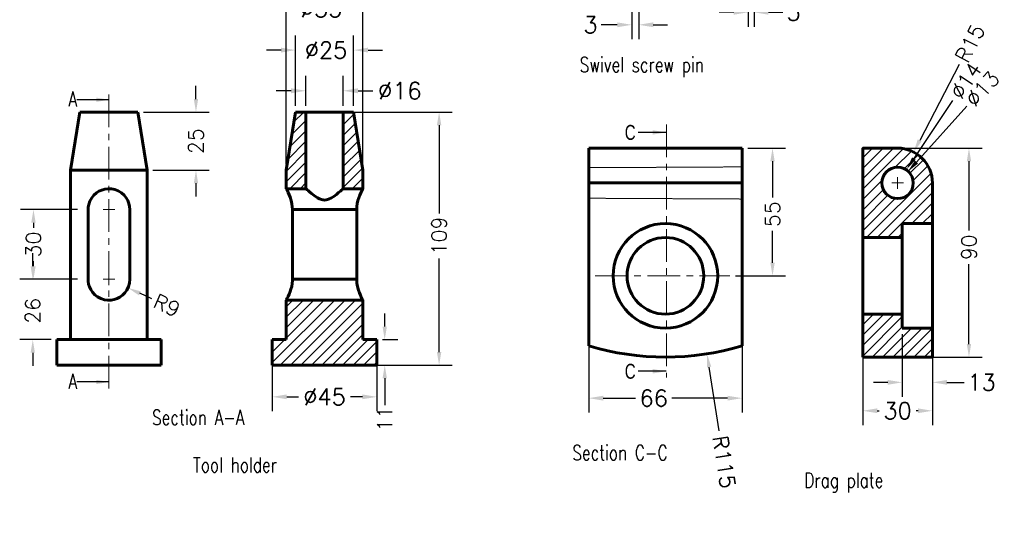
# Model space of a CAD drawing. Header units: inches. Extents: x -35 to 398, y -97 to 351.
# Tile 1 of 2: x -35 to 389, y -97 to 118. Entities that reach past the tile are written whole.
import ezdxf

# ---------------------------------------------------------------- set-up
doc = ezdxf.new("R2010")
doc.units = ezdxf.units.IN
doc.header["$LTSCALE"] = 0.75
doc.linetypes.add('CENTER', pattern=[2, 1.25, -0.25, 0.25, -0.25])
doc.linetypes.add('HIDDEN', pattern=[0.375, 0.25, -0.125])
for name, color, linetype, lineweight in [('CEN', 7, 'CENTER', 15), ('DIM', 7, 'Continuous', 15), ('HID', 7, 'HIDDEN', 20), ('OBJ', 7, 'Continuous', 60)]:
    doc.layers.add(name, color=color, linetype=linetype, lineweight=lineweight)
doc.styles.add('ROMANS', font='romans.shx')
doc.styles.add('SLDTEXTSTYLE0', font='txt', dxfattribs={"width": 0.75})
doc.dimstyles.new('aligned]', dxfattribs={"dimscale": 0, "dimtxt": 0.08, "dimasz": 0.07, "dimexe": 0.07, "dimexo": 0.03, "dimgap": 0.025, "dimtad": 0, "dimdec": 0, "dimzin": 0, "dimdsep": 46, "dimtxsty": 'ROMANS', "dimcen": 0, "dimadec": 0, "dimazin": 0, "dimtfac": 1, "dimtdec": 0, "dimtofl": 0, "dimtmove": 0, "dimatfit": 3, "dimfxl": 0, "dimtolj": 1, "dimtzin": 0, "dimarcsym": 0})
doc.dimstyles.new('DIM2', dxfattribs={"dimscale": 0, "dimtxt": 0.08, "dimasz": 0.07, "dimexe": 0.07, "dimexo": 0.03, "dimgap": 0.025, "dimtad": 0, "dimtih": 1, "dimtoh": 1, "dimdec": 0, "dimzin": 0, "dimdsep": 46, "dimtxsty": 'ROMANS', "dimcen": 0, "dimadec": 0, "dimazin": 0, "dimtfac": 1, "dimtdec": 0, "dimtofl": 0, "dimtmove": 0, "dimatfit": 3, "dimfxl": 0, "dimtolj": 1, "dimtzin": 0, "dimarcsym": 0})
pattern_1 = [(45, (-42.98, -160.3824), (-2.245064, 2.245064), [])]

# ---------------------------------------------------------------- blocks, each defined once
blk = doc.blocks.new('*D101')
at = {"layer": 'DEFPOINTS', "color": 0}
for p in [(278.95, 140.6), (281.45, 140.6), (278.95, 120.94)]:
    blk.add_point(p, dxfattribs=at)
at = {"layer": 'DIM', "color": 0, "lineweight": -2}
for p, q in [((278.95, 137.93), (278.95, 114.71)), ((281.45, 137.93), (281.45, 114.71)), ((272.72, 120.94), (266.5, 120.94)), ((287.67, 120.94), (293.89, 120.94))]:
    blk.add_line(p, q, dxfattribs=at)
at = {"layer": 'DIM', "color": 0}
for points in [[(272.72, 121.97), (272.72, 119.9), (278.95, 120.94)], [(287.67, 121.97), (287.67, 119.9), (281.45, 120.94)]]:
    blk.add_solid(points, dxfattribs=at)
at = {"layer": 'DIM', "color": 0, "insert": (298.48, 120.94), "char_height": 7.11, "attachment_point": 5, "style": 'ROMANS'}
blk.add_mtext('\\A1;3', dxfattribs=at)
blk = doc.blocks.new('*D107')
at = {"layer": 'DEFPOINTS', "color": 0}
for p in [(228.8, 130.6), (231.8, 129.6), (231.8, 115.56)]:
    blk.add_point(p, dxfattribs=at)
at = {"layer": 'DIM', "color": 0, "lineweight": -2}
for p, q in [((228.8, 127.93), (228.8, 109.34)), ((231.8, 126.93), (231.8, 109.34)), ((222.58, 115.56), (215.63, 115.56)), ((238.02, 115.56), (244.24, 115.56))]:
    blk.add_line(p, q, dxfattribs=at)
at = {"layer": 'DIM', "color": 0}
for points in [[(222.58, 116.6), (222.58, 114.52), (228.8, 115.56)], [(238.02, 116.6), (238.02, 114.52), (231.8, 115.56)]]:
    blk.add_solid(points, dxfattribs=at)
at = {"layer": 'DIM', "color": 0, "insert": (211.04, 115.56), "char_height": 7.11, "attachment_point": 5, "style": 'ROMANS'}
blk.add_mtext('\\A1;3', dxfattribs=at)
blk = doc.blocks.new('SW_CENTERMARK4')
at = {"color": 7, "linetype": 'Continuous'}
for q in [(190.78, 59.94), (192.03, 61.19), (192.03, 58.69), (193.28, 59.94)]:
    blk.add_line((192.03, 59.94), q, dxfattribs=at)
blk = doc.blocks.new('*D63')
at = {"layer": 'DEFPOINTS', "color": 0}
for p in [(347.62, 52.26), (338.92, 42.6)]:
    blk.add_point(p, dxfattribs=at)
at = {"layer": 'DIM', "color": 0, "lineweight": -2}
blk.add_line((373.01, 80.44), (351.39, 56.45), dxfattribs=at)
at = {"layer": 'DIM', "color": 0}
blk.add_solid([(350.69, 57.08), (352.09, 55.82), (347.62, 52.26)], dxfattribs=at)
at = {"layer": 'DIM', "color": 0, "insert": (379.79, 87.97), "char_height": 6.44, "attachment_point": 5, "rotation": 47.9768, "style": 'ROMANS'}
blk.add_mtext('\\A1;∅13', dxfattribs=at)
blk = doc.blocks.new('*D64')
at = {"layer": 'DEFPOINTS', "color": 0}
for p in [(347.15, 53.26), (339.39, 41.61)]:
    blk.add_point(p, dxfattribs=at)
at = {"layer": 'DIM', "color": 0, "lineweight": -2}
blk.add_line((366.96, 82.97), (350.28, 57.95), dxfattribs=at)
at = {"layer": 'DIM', "color": 0}
blk.add_solid([(349.5, 58.47), (351.06, 57.43), (347.15, 53.26)], dxfattribs=at)
at = {"layer": 'DIM', "color": 0, "insert": (372.67, 91.53), "char_height": 6.44, "attachment_point": 5, "rotation": 56.3108, "style": 'ROMANS'}
blk.add_mtext('\\A1;∅14', dxfattribs=at)
blk = doc.blocks.new('*D67')
at = {"layer": 'DEFPOINTS', "color": 0}
for p in [(345.27, -15.07), (358.27, -15.07), (345.27, -38.45)]:
    blk.add_point(p, dxfattribs=at)
at = {"layer": 'DIM', "color": 0, "lineweight": -2}
for p, q in [((345.27, -17.73), (345.27, -44.67)), ((358.27, -17.73), (358.27, -44.67)), ((339.05, -38.45), (332.83, -38.45)), ((364.49, -38.45), (371.97, -38.45))]:
    blk.add_line(p, q, dxfattribs=at)
at = {"layer": 'DIM', "color": 0}
for points in [[(339.05, -37.41), (339.05, -39.48), (345.27, -38.45)], [(364.49, -37.41), (364.49, -39.48), (358.27, -38.45)]]:
    blk.add_solid(points, dxfattribs=at)
at = {"layer": 'DIM', "color": 0, "insert": (379.44, -38.45), "char_height": 7.11, "attachment_point": 5, "style": 'ROMANS'}
blk.add_mtext('\\A1;13', dxfattribs=at)
blk = doc.blocks.new('*D68')
at = {"layer": 'DEFPOINTS', "color": 0}
for p in [(276.29, 62.43), (289.4, 62.43), (271.04, 7.43)]:
    blk.add_point(p, dxfattribs=at)
at = {"layer": 'DIM', "color": 0, "lineweight": -2}
for p, q in [((278.71, 62.43), (295.04, 62.43)), ((289.4, 56.8), (289.4, 41.21)), ((289.4, 13.07), (289.4, 26.75)), ((273.45, 7.43), (295.04, 7.43))]:
    blk.add_line(p, q, dxfattribs=at)
at = {"layer": 'DIM', "color": 0}
for points in [[(288.46, 56.8), (290.34, 56.8), (289.4, 62.43)], [(288.46, 13.07), (290.34, 13.07), (289.4, 7.43)]]:
    blk.add_solid(points, dxfattribs=at)
at = {"layer": 'DIM', "color": 0, "insert": (289.4, 33.98), "char_height": 6.44, "attachment_point": 5, "rotation": 90, "style": 'ROMANS'}
blk.add_mtext('\\A1;55', dxfattribs=at)
blk = doc.blocks.new('*D69')
at = {"layer": 'DEFPOINTS', "color": 0}
for p in [(350.17, 60.75), (343.27, 47.43)]:
    blk.add_point(p, dxfattribs=at)
at = {"layer": 'DIM', "color": 0, "lineweight": -2}
blk.add_line((369.71, 98.44), (352.77, 65.75), dxfattribs=at)
at = {"layer": 'DIM', "color": 0}
blk.add_solid([(351.93, 66.19), (353.6, 65.32), (350.17, 60.75)], dxfattribs=at)
at = {"layer": 'DIM', "color": 0, "insert": (374.45, 107.57), "char_height": 6.44, "attachment_point": 5, "rotation": 62.5947, "style": 'ROMANS'}
blk.add_mtext('\\A1;R15', dxfattribs=at)
blk = doc.blocks.new('*D70')
at = {"layer": 'DEFPOINTS', "color": 0}
for p in [(328.27, -22.73), (358.27, -22.73), (358.27, -50.69)]:
    blk.add_point(p, dxfattribs=at)
at = {"layer": 'DIM', "color": 0, "lineweight": -2}
for p, q in [((328.27, -25.4), (328.27, -56.91)), ((358.27, -25.4), (358.27, -56.91)), ((334.49, -50.69), (335.29, -50.69)), ((352.05, -50.69), (351.25, -50.69))]:
    blk.add_line(p, q, dxfattribs=at)
at = {"layer": 'DIM', "color": 0}
for points in [[(334.49, -49.65), (334.49, -51.72), (328.27, -50.69)], [(352.05, -49.65), (352.05, -51.72), (358.27, -50.69)]]:
    blk.add_solid(points, dxfattribs=at)
at = {"layer": 'DIM', "color": 0, "insert": (343.27, -50.69), "char_height": 7.11, "attachment_point": 5, "style": 'ROMANS'}
blk.add_mtext('\\A1;30', dxfattribs=at)
blk = doc.blocks.new('*D71')
at = {"layer": 'DEFPOINTS', "color": 0}
for p in [(328.27, 62.43), (328.27, -27.57), (374, -27.57)]:
    blk.add_point(p, dxfattribs=at)
at = {"layer": 'DIM', "color": 0, "lineweight": -2}
for p, q in [((330.68, 62.43), (379.64, 62.43)), ((374, 56.8), (374, 26.92)), ((374, -21.93), (374, 12.47)), ((330.68, -27.57), (379.64, -27.57))]:
    blk.add_line(p, q, dxfattribs=at)
at = {"layer": 'DIM', "color": 0}
for points in [[(373.06, 56.8), (374.94, 56.8), (374, 62.43)], [(373.06, -21.93), (374.94, -21.93), (374, -27.57)]]:
    blk.add_solid(points, dxfattribs=at)
at = {"layer": 'DIM', "color": 0, "insert": (374, 19.69), "char_height": 6.44, "attachment_point": 5, "rotation": 90, "style": 'ROMANS'}
blk.add_mtext('\\A1;90', dxfattribs=at)
blk = doc.blocks.new('*D85')
at = {"layer": 'DEFPOINTS', "color": 0}
for p in [(210.29, 62.43), (276.29, 62.43), (276.29, -45.26)]:
    blk.add_point(p, dxfattribs=at)
at = {"layer": 'DIM', "color": 0, "lineweight": -2}
for p, q in [((210.29, 59.77), (210.29, -51.48)), ((276.29, 59.77), (276.29, -51.48)), ((216.51, -45.26), (230.44, -45.26)), ((270.07, -45.26), (246.06, -45.26))]:
    blk.add_line(p, q, dxfattribs=at)
at = {"layer": 'DIM', "color": 0}
for points in [[(216.51, -44.22), (216.51, -46.3), (210.29, -45.26)], [(270.07, -44.22), (270.07, -46.3), (276.29, -45.26)]]:
    blk.add_solid(points, dxfattribs=at)
at = {"layer": 'DIM', "color": 0, "insert": (238.25, -45.26), "char_height": 7.11, "attachment_point": 5, "style": 'ROMANS'}
blk.add_mtext('\\A1;66', dxfattribs=at)
blk = doc.blocks.new('*D86')
at = {"layer": 'DEFPOINTS', "color": 0}
for p in [(-28.82, 35.94), (-7.4, 35.94), (-7.4, 5.94)]:
    blk.add_point(p, dxfattribs=at)
at = {"layer": 'DIM', "color": 0, "lineweight": -2}
for p, q in [((-9.82, 35.94), (-34.46, 35.94)), ((-28.82, 30.3), (-28.82, 28.16)), ((-28.82, 11.57), (-28.82, 13.71)), ((-9.82, 5.94), (-34.46, 5.94))]:
    blk.add_line(p, q, dxfattribs=at)
at = {"layer": 'DIM', "color": 0}
for points in [[(-29.76, 30.3), (-27.88, 30.3), (-28.82, 35.94)], [(-29.76, 11.57), (-27.88, 11.57), (-28.82, 5.94)]]:
    blk.add_solid(points, dxfattribs=at)
at = {"layer": 'DIM', "color": 0, "insert": (-28.82, 20.94), "char_height": 6.44, "attachment_point": 5, "rotation": 90, "style": 'ROMANS'}
blk.add_mtext('\\A1;30', dxfattribs=at)
blk = doc.blocks.new('*D87')
at = {"layer": 'DEFPOINTS', "color": 0}
for p in [(-10.37, 5.94), (-29.12, -20.06), (-18.83, -20.06)]:
    blk.add_point(p, dxfattribs=at)
at = {"layer": 'DIM', "color": 0, "lineweight": -2}
for p, q in [((-29.12, 11.57), (-29.12, 17.21)), ((-12.78, 5.94), (-34.75, 5.94)), ((-21.24, -20.06), (-34.75, -20.06)), ((-29.12, -25.7), (-29.12, -31.33))]:
    blk.add_line(p, q, dxfattribs=at)
at = {"layer": 'DIM', "color": 0}
for points in [[(-30.06, 11.57), (-28.18, 11.57), (-29.12, 5.94)], [(-30.06, -25.7), (-28.18, -25.7), (-29.12, -20.06)]]:
    blk.add_solid(points, dxfattribs=at)
at = {"layer": 'DIM', "color": 0, "insert": (-29.12, -7.63), "char_height": 6.44, "attachment_point": 5, "rotation": 90, "style": 'ROMANS'}
blk.add_mtext('\\A1;26', dxfattribs=at)
blk = doc.blocks.new('*D88')
at = {"layer": 'DEFPOINTS', "color": 0}
for p in [(84.02, 104.66), (84.02, 77.94), (109.02, 77.94)]:
    blk.add_point(p, dxfattribs=at)
at = {"layer": 'DIM', "color": 0, "lineweight": -2}
for p, q in [((84.02, 80.6), (84.02, 110.88)), ((109.02, 80.6), (109.02, 110.88)), ((77.8, 104.66), (71.58, 104.66)), ((115.24, 104.66), (121.46, 104.66))]:
    blk.add_line(p, q, dxfattribs=at)
at = {"layer": 'DIM', "color": 0}
for points in [[(77.8, 105.7), (77.8, 103.62), (84.02, 104.66)], [(115.24, 105.7), (115.24, 103.62), (109.02, 104.66)]]:
    blk.add_solid(points, dxfattribs=at)
at = {"layer": 'DIM', "color": 0, "insert": (97.17, 104.66), "char_height": 7.11, "attachment_point": 5, "style": 'ROMANS'}
blk.add_mtext('\\A1;%%c25', dxfattribs=at)
blk = doc.blocks.new('*D89')
at = {"layer": 'DEFPOINTS', "color": 0}
for p in [(80.02, 122.47), (80.02, 52.94), (113.02, 52.94)]:
    blk.add_point(p, dxfattribs=at)
at = {"layer": 'DIM', "color": 0, "lineweight": -2}
for p, q in [((80.02, 55.6), (80.02, 128.69)), ((113.02, 55.6), (113.02, 128.69)), ((73.8, 122.47), (67.58, 122.47)), ((119.24, 122.47), (125.46, 122.47))]:
    blk.add_line(p, q, dxfattribs=at)
at = {"layer": 'DIM', "color": 0}
for points in [[(73.8, 123.51), (73.8, 121.43), (80.02, 122.47)], [(119.24, 123.51), (119.24, 121.43), (113.02, 122.47)]]:
    blk.add_solid(points, dxfattribs=at)
at = {"layer": 'DIM', "color": 0, "insert": (95.07, 122.47), "char_height": 7.11, "attachment_point": 5, "style": 'ROMANS'}
blk.add_mtext('\\A1;%%c33', dxfattribs=at)
blk = doc.blocks.new('*D90')
at = {"layer": 'DEFPOINTS', "color": 0}
for p in [(74.02, -20.06), (119.02, -20.06), (74.02, -44.69)]:
    blk.add_point(p, dxfattribs=at)
at = {"layer": 'DIM', "color": 0, "lineweight": -2}
for p, q in [((74.02, -22.73), (74.02, -50.91)), ((119.02, -22.73), (119.02, -50.91)), ((80.24, -44.69), (85.32, -44.69)), ((112.8, -44.69), (107.71, -44.69))]:
    blk.add_line(p, q, dxfattribs=at)
at = {"layer": 'DIM', "color": 0}
for points in [[(80.24, -43.65), (80.24, -45.72), (74.02, -44.69)], [(112.8, -43.65), (112.8, -45.72), (119.02, -44.69)]]:
    blk.add_solid(points, dxfattribs=at)
at = {"layer": 'DIM', "color": 0, "insert": (96.52, -44.69), "char_height": 7.11, "attachment_point": 5, "style": 'ROMANS'}
blk.add_mtext('\\A1;%%c45', dxfattribs=at)
blk = doc.blocks.new('*D91')
at = {"layer": 'DEFPOINTS', "color": 0}
for p in [(16.17, 77.94), (41.15, 77.94), (20.17, 52.94)]:
    blk.add_point(p, dxfattribs=at)
at = {"layer": 'DIM', "color": 0, "lineweight": -2}
for p, q in [((41.15, 83.57), (41.15, 89.21)), ((18.59, 77.94), (46.79, 77.94)), ((22.59, 52.94), (46.79, 52.94)), ((41.15, 47.3), (41.15, 41.67))]:
    blk.add_line(p, q, dxfattribs=at)
at = {"layer": 'DIM', "color": 0}
for points in [[(40.21, 83.57), (42.09, 83.57), (41.15, 77.94)], [(40.21, 47.3), (42.09, 47.3), (41.15, 52.94)]]:
    blk.add_solid(points, dxfattribs=at)
at = {"layer": 'DIM', "color": 0, "insert": (41.15, 65.44), "char_height": 6.44, "attachment_point": 5, "rotation": 90, "style": 'ROMANS'}
blk.add_mtext('\\A1;25', dxfattribs=at)
blk = doc.blocks.new('*D92')
at = {"layer": 'DEFPOINTS', "color": 0}
for p in [(96.52, 77.94), (145.84, 77.94), (96.52, -31.06)]:
    blk.add_point(p, dxfattribs=at)
at = {"layer": 'DIM', "color": 0, "lineweight": -2}
for p, q in [((98.93, 77.94), (151.48, 77.94)), ((145.84, 72.3), (145.84, 34.32)), ((145.84, -25.43), (145.84, 14.96)), ((98.93, -31.06), (151.48, -31.06))]:
    blk.add_line(p, q, dxfattribs=at)
at = {"layer": 'DIM', "color": 0}
for points in [[(144.9, 72.3), (146.78, 72.3), (145.84, 77.94)], [(144.9, -25.43), (146.78, -25.43), (145.84, -31.06)]]:
    blk.add_solid(points, dxfattribs=at)
at = {"layer": 'DIM', "color": 0, "insert": (145.84, 24.64), "char_height": 6.44, "attachment_point": 5, "rotation": 90, "style": 'ROMANS'}
blk.add_mtext('\\A1;109', dxfattribs=at)
blk = doc.blocks.new('*D93')
at = {"layer": 'DEFPOINTS', "color": 0}
for p in [(119.02, -20.06), (122.43, -20.06), (96.52, -31.06)]:
    blk.add_point(p, dxfattribs=at)
at = {"layer": 'DIM', "color": 0, "lineweight": -2}
for p, q in [((122.43, -14.43), (122.43, -8.79)), ((121.43, -20.06), (128.07, -20.06)), ((98.93, -31.06), (128.07, -31.06)), ((122.43, -36.7), (122.43, -48.27))]:
    blk.add_line(p, q, dxfattribs=at)
at = {"layer": 'DIM', "color": 0}
for points in [[(121.49, -14.43), (123.37, -14.43), (122.43, -20.06)], [(121.49, -36.7), (123.37, -36.7), (122.43, -31.06)]]:
    blk.add_solid(points, dxfattribs=at)
at = {"layer": 'DIM', "color": 0, "insert": (122.43, -54.12), "char_height": 6.44, "attachment_point": 5, "rotation": 90, "style": 'ROMANS'}
blk.add_mtext('\\A1;11', dxfattribs=at)
blk = doc.blocks.new('SW_CENTERMARK1')
at = {"color": 7, "linetype": 'Continuous'}
for q in [(22.23, 55.44), (20.98, 54.19), (22.23, 52.94), (23.48, 54.19)]:
    blk.add_line((22.23, 54.19), q, dxfattribs=at)
blk = doc.blocks.new('SW_CENTERMARK0')
at = {"color": 7, "linetype": 'Continuous'}
for q in [(22.23, 40.44), (20.98, 39.19), (22.23, 37.94), (23.48, 39.19)]:
    blk.add_line((22.23, 39.19), q, dxfattribs=at)
blk = doc.blocks.new('*D94')
at = {"layer": 'DEFPOINTS', "color": 0}
for p in [(3.67, 5.94), (11.87, 2.23)]:
    blk.add_point(p, dxfattribs=at)
at = {"layer": 'DIM', "color": 0, "lineweight": -2}
blk.add_line((22.14, -2.41), (17.01, -0.09), dxfattribs=at)
at = {"layer": 'DIM', "color": 0}
blk.add_solid([(17.39, 0.76), (16.62, -0.95), (11.87, 2.23)], dxfattribs=at)
at = {"layer": 'DIM', "color": 0, "insert": (28.59, -5.33), "char_height": 6.44, "attachment_point": 5, "rotation": 335.6727, "style": 'ROMANS'}
blk.add_mtext('\\A1;R9', dxfattribs=at)
blk = doc.blocks.new('*D116')
at = {"layer": 'DEFPOINTS', "color": 0}
for p in [(104.52, 87.14), (88.52, 77.94), (104.52, 77.94)]:
    blk.add_point(p, dxfattribs=at)
at = {"layer": 'DIM', "color": 0, "lineweight": -2}
for p, q in [((88.52, 80.69), (88.52, 93.56)), ((104.52, 80.69), (104.52, 93.56)), ((82.1, 87.14), (75.68, 87.14)), ((110.94, 87.14), (117.36, 87.14))]:
    blk.add_line(p, q, dxfattribs=at)
at = {"layer": 'DIM', "color": 0}
for points in [[(82.1, 88.21), (82.1, 86.07), (88.52, 87.14)], [(110.94, 88.21), (110.94, 86.07), (104.52, 87.14)]]:
    blk.add_solid(points, dxfattribs=at)
at = {"layer": 'DIM', "color": 0, "insert": (128.91, 87.14), "char_height": 7.338, "attachment_point": 5, "style": 'ROMANS'}
blk.add_mtext('\\A1;%%c16', dxfattribs=at)
blk = doc.blocks.new('*D118')
at = {"layer": 'DEFPOINTS', "color": 0}
for p in [(243.29, 87.43), (261.2, -26.16)]:
    blk.add_point(p, dxfattribs=at)
at = {"layer": 'DIM', "color": 0, "lineweight": -2}
blk.add_line((266.42, -59.26), (262.1, -31.84), dxfattribs=at)
at = {"layer": 'DIM', "color": 0}
blk.add_solid([(263.05, -31.69), (261.15, -31.99), (261.2, -26.16)], dxfattribs=at)
at = {"layer": 'DIM', "color": 0, "insert": (268.55, -72.73), "char_height": 6.573, "attachment_point": 5, "rotation": 278.9611, "style": 'ROMANS'}
blk.add_mtext('\\A1;R115', dxfattribs=at)

msp = doc.modelspace()

# ---------------------------------------------------------------- hatches: boundary and pattern name
at = {"layer": 'DIM'}
h = msp.add_hatch(dxfattribs=at)
h.set_pattern_fill('ANSI31', color=256, style=0)
h.set_pattern_definition(pattern_1)
h.paths.add_polyline_path([(88.52, 77.94), (84.02, 77.94), (80.02, 52.94), (80.02, 44.94), (88.52, 44.94)])
h = msp.add_hatch(dxfattribs=at)
h.set_pattern_fill('ANSI31', color=256, style=0)
h.set_pattern_definition(pattern_1)
h.paths.add_polyline_path([(113.02, 52.94), (109.02, 77.94), (104.52, 77.94), (104.52, 44.94), (113.02, 44.94)])
h = msp.add_hatch(dxfattribs=at)
h.set_pattern_fill('ANSI31', color=256, style=0)
h.set_pattern_definition(pattern_1)
h.paths.add_polyline_path([(328.27, 23.93), (345.27, 23.93), (345.27, 29.93), (358.27, 29.93), (358.27, 47.43, 0.414214), (343.27, 62.43), (328.37, 62.43), (328.27, 62.33)])
h.paths.add_polyline_path([(336.52, 47.43, -1), (350.02, 47.43, -1)], flags=16)
h.paths.add_polyline_path([(345.27, -15.06), (345.27, -9.06), (328.27, -9.06), (328.27, -27.57), (358.27, -27.57), (358.27, -15.06)])
h = msp.add_hatch(dxfattribs=at)
h.set_pattern_fill('ANSI31', color=256, style=0)
h.set_pattern_definition(pattern_1)
h.paths.add_polyline_path([(113.02, -20.06), (113.02, -3.06), (80.02, -3.06), (80.02, -20.06), (74.02, -20.06), (74.02, -31.06), (119.02, -31.06), (119.02, -20.06)])

# ---------------------------------------------------------------- linework, layer by layer
at = {"layer": 'CEN', "ltscale": 15}
for p, q in [((3.67, 85.51), (3.67, -42.72)), ((243.7, 72.57), (243.7, -36.31)), ((213.01, 7.43), (271.04, 7.43))]:
    msp.add_line(p, q, dxfattribs=at)
at = {"layer": 'HID', "color": 0}
for p, q in [((276.29, 54.35), (210.29, 54.02)), ((210.29, 40.85), (276.29, 40.52))]:
    msp.add_line(p, q, dxfattribs=at)
at = {"layer": 'OBJ'}
for p, q in [((-8.83, 77.94), (-12.83, 52.94)), ((16.17, 77.94), (-8.83, 77.94)), ((20.17, 52.94), (16.17, 77.94)), ((84.02, 77.94), (80.02, 52.94)), ((88.52, 77.94), (84.02, 77.94)), ((104.52, 77.94), (88.52, 77.94)), ((88.52, 77.94), (88.52, 44.94)), ((109.02, 77.94), (104.52, 77.94)), ((104.52, 44.94), (104.52, 77.94)), ((113.02, 52.94), (109.02, 77.94)), ((210.29, 47.43), (210.29, 62.43)), ((276.29, 62.43), (276.29, 47.43)), ((328.27, 62.43), (328.27, 23.93)), ((328.27, 62.43), (343.27, 62.43)), ((328.27, 62.33), (328.37, 62.43)), ((20.17, 52.94), (-12.83, 52.94)), ((-12.83, 52.94), (-12.83, -20.06)), ((20.17, -20.06), (20.17, 52.94)), ((80.02, 52.94), (80.02, 44.94)), ((113.02, 44.94), (113.02, 52.94)), ((276.29, 47.43), (210.29, 47.43)), ((210.29, 47.43), (210.29, -22.73)), ((276.29, -22.73), (276.29, 47.43)), ((358.27, 47.43), (358.27, 29.93)), ((88.52, 44.94), (80.02, 44.94)), ((113.02, 44.94), (104.52, 44.94)), ((-5.33, 35.94), (-5.33, 5.94)), ((12.67, 5.94), (12.67, 35.94)), ((82.69, 35.94), (110.35, 35.94)), ((82.69, 35.94), (82.69, 5.94)), ((110.35, 5.94), (110.35, 35.94)), ((345.27, 23.93), (345.27, 29.93)), ((345.27, 29.93), (358.27, 29.93)), ((358.27, -15.06), (358.27, 29.93)), ((328.27, 23.93), (345.27, 23.93)), ((328.27, -9.06), (328.27, 23.93)), ((345.27, -9.06), (345.27, 23.93)), ((82.69, 5.94), (110.35, 5.94)), ((80.02, -3.06), (80.02, -20.06)), ((80.02, -3.06), (113.02, -3.06)), ((113.02, -20.06), (113.02, -3.06)), ((328.27, -9.06), (328.27, -27.57)), ((345.27, -9.06), (328.27, -9.06)), ((345.27, -15.06), (345.27, -9.06)), ((358.27, -15.06), (345.27, -15.06)), ((358.27, -15.06), (358.27, -27.57)), ((26.17, -20.06), (-18.83, -20.06)), ((-18.83, -20.06), (-18.83, -31.06)), ((26.17, -31.06), (26.17, -20.06)), ((74.02, -20.06), (74.02, -31.06)), ((80.02, -20.06), (74.02, -20.06)), ((119.02, -20.06), (113.02, -20.06)), ((119.02, -31.06), (119.02, -20.06)), ((358.27, -27.57), (328.27, -27.57)), ((26.17, -31.06), (-18.83, -31.06)), ((74.02, -31.06), (119.02, -31.06))]:
    msp.add_line(p, q, dxfattribs=at)
at = {"layer": 'OBJ', "color": 7}
msp.add_line((210.29, 62.43), (276.29, 62.43), dxfattribs=at)
at = {"layer": 'OBJ', "flags": 128}
for points in [[(12.67, 35.94), (12.57, 37.32), (12.25, 38.65), (11.75, 39.9), (11.08, 41.05), (10.16, 42.18), (9.06, 43.14), (7.71, 43.98), (6.21, 44.57), (4.74, 44.87), (3.23, 44.93), (1.89, 44.76), (0.61, 44.4), (-0.62, 43.85), (-1.73, 43.13), (-2.82, 42.17), (-3.74, 41.05), (-4.52, 39.66), (-5.05, 38.14), (-5.26, 37.05), (-5.33, 35.94)], [(80.02, 44.94), (80.08, 44.83), (80.25, 44.51), (80.52, 43.99), (80.86, 43.29), (81.27, 42.37), (81.69, 41.29), (82.12, 39.94), (82.46, 38.45), (82.63, 37.21), (82.69, 35.94)], [(104.52, 44.94), (104.44, 44.87), (104.21, 44.67), (103.86, 44.35), (103.38, 43.95), (102.57, 43.26), (101.61, 42.49), (100.5, 41.66), (99.25, 40.88), (98.56, 40.54), (97.83, 40.26), (97.18, 40.11), (96.52, 40.06), (95.86, 40.11), (95.21, 40.26), (94.29, 40.62), (93.43, 41.09), (92.09, 41.99), (90.91, 42.9), (90.08, 43.58), (89.39, 44.17), (88.97, 44.54), (88.68, 44.79), (88.52, 44.94)], [(110.35, 35.94), (110.42, 37.32), (110.61, 38.65), (110.91, 39.9), (111.26, 41.05), (111.69, 42.18), (112.11, 43.14), (112.52, 43.98), (112.82, 44.57), (112.97, 44.84), (113.02, 44.94)], [(-5.33, 5.94), (-5.29, 5.15), (-5.09, 3.88), (-4.71, 2.67), (-4.15, 1.48), (-3.42, 0.4), (-2.41, -0.7), (-1.22, -1.62), (0.19, -2.36), (1.73, -2.85), (3.18, -3.05), (4.65, -3.01), (5.96, -2.77), (7.21, -2.34), (8.41, -1.71), (9.49, -0.93), (10.54, 0.12), (11.41, 1.33), (12.1, 2.78), (12.53, 4.34), (12.67, 5.94)], [(82.69, 5.94), (82.68, 5.42), (82.57, 4.13), (82.36, 2.89), (82.06, 1.71), (81.7, 0.62), (81.27, -0.5), (80.84, -1.44), (80.45, -2.24), (80.17, -2.78), (80.06, -2.99), (80.02, -3.06)], [(113.02, -3.06), (112.99, -3.01), (112.86, -2.77), (112.63, -2.34), (112.32, -1.71), (111.96, -0.93), (111.52, 0.12), (111.09, 1.33), (110.71, 2.78), (110.44, 4.34), (110.35, 5.94)]]:
    msp.add_lwpolyline(points, dxfattribs=at)
at = {"layer": 'OBJ'}
for centre, radius in [((343.27, 47.43), 6.75), ((243.29, 7.43), 16.5)]:
    msp.add_circle(centre, radius, dxfattribs=at)
at = {"layer": 'OBJ', "color": 7}
msp.add_circle((243.29, 7.43), 22.5, dxfattribs=at)
at = {"layer": 'OBJ'}
for centre, radius, start, end in [((343.27, 47.43), 15, 0, 90), ((243.29, 87.43), 115, 253.3242, 286.6758)]:
    msp.add_arc(centre, radius, start, end, dxfattribs=at)

# ---------------------------------------------------------------- block references
at = {"layer": 'CEN', "xscale": 2, "yscale": 2, "zscale": 2}
for name in ['SW_CENTERMARK4', 'SW_CENTERMARK1', 'SW_CENTERMARK0']:
    msp.add_blockref(name, (-40.79, -72.44), dxfattribs=at)

# ---------------------------------------------------------------- texts
at = {"layer": 'DIM', "color": 7, "char_height": 6.45, "attachment_point": 2, "style": 'SLDTEXTSTYLE0'}
for s, insert in [('{\\Fromans.shx;Swivel screw pin}', (233.11, 101.64)), ('{\\Fromans.shx;A}', (-11.9, 86.8)), ('C', (228.12, 72.43)), ('C', (228.12, -30.46)), ('{\\Fromans.shx;A}', (-11.9, -34.75)), ('{\\Fromans.shx;Section A-A}', (42.13, -50.34)), ('{\\Fromans.shx;Section C-C }', (223.7, -65.52)), ('{\\Fromans.shx;Tool holder}', (57.94, -70.76)), ('{\\Fromans.shx;Drag plate}', (320.08, -77.36))]:
    msp.add_mtext(s, dxfattribs=dict(at, insert=insert))

# ---------------------------------------------------------------- dimensions: what is measured, and where the dimension line sits
at = {"layer": 'DIM', "color": 7}
for base, p1, p2, picture, middle in [((278.94600097, 120.93635638), (281.44600097, 140.59860525), (278.94600097, 140.59860525), '*D101', (298.48129433, 120.93635638)), ((231.8, 115.56), (228.8, 130.6), (231.8, 129.6), '*D107', (211.04, 115.56))]:
    dim = msp.add_linear_dim(base=base, p1=p1, p2=p2, dimstyle='DIM2', override={"dimscale": 88.879791}, dxfattribs=at)
    dim.commit()
    dim.dimension.update_dxf_attribs({"geometry": picture, "text_midpoint": middle, "dimtype": 160})
for base, p1, p2, picture, middle in [((80.02, 122.47), (113.02, 52.94), (80.02, 52.94), '*D89', (95.07, 122.47)), ((84.02, 104.66), (109.02, 77.94), (84.02, 77.94), '*D88', (97.17, 104.66))]:
    dim = msp.add_linear_dim(base=base, p1=p1, p2=p2, text='%%c<>', dimstyle='DIM2', override={"dimscale": 88.879791}, dxfattribs=at)
    dim.commit()
    dim.dimension.update_dxf_attribs({"geometry": picture, "text_midpoint": middle, "dimtype": 160})
at = {"layer": 'DIM'}
for center, mpoint, override, picture, middle in [((343.27, 47.43), (350.17, 60.75), {"dimscale": 80.501724}, '*D69', (374.45, 107.57)), ((243.29, 87.43), (261.2, -26.16), {"dimscale": 82.165016}, '*D118', (268.55, -72.73))]:
    dim = msp.add_radius_dim(center=center, mpoint=mpoint, dimstyle='aligned]', override=override, dxfattribs=at)
    dim.commit()
    dim.dimension.update_dxf_attribs({"geometry": picture, "text_midpoint": middle, "dimtype": 164})
for p1, p2, picture, middle in [((338.92, 42.6), (347.62, 52.26), '*D63', (379.79, 87.97)), ((339.39, 41.61), (347.15, 53.26), '*D64', (372.67, 91.53))]:
    dim = msp.add_diameter_dim_2p(p1=p1, p2=p2, dimstyle='aligned]', override={"dimscale": 80.501724}, dxfattribs=at)
    dim.commit()
    dim.dimension.update_dxf_attribs({"geometry": picture, "text_midpoint": middle, "dimtype": 163})
for base, p1, p2, override, picture, middle in [((104.52, 87.14), (88.52, 77.94), (104.52, 77.94), {"dimscale": 91.727407}, '*D116', (128.91, 87.14)), ((74.02, -44.69), (119.02, -20.06), (74.02, -20.06), {"dimscale": 88.879791}, '*D90', (96.52, -44.69))]:
    dim = msp.add_linear_dim(base=base, p1=p1, p2=p2, text='%%c<>', dimstyle='DIM2', override=override, dxfattribs=at)
    dim.commit()
    dim.dimension.update_dxf_attribs({"geometry": picture, "text_midpoint": middle, "dimtype": 160})
for base, p1, p2, angle, picture, middle in [((41.15, 77.94), (20.17, 52.94), (16.17, 77.94), 90, '*D91', (41.15, 65.44)), ((145.84, 77.94), (96.52, -31.06), (96.52, 77.94), 90, '*D92', (145.84, 24.64)), ((289.4, 62.43), (271.04, 7.43), (276.29, 62.43), 90, '*D68', (289.4, 33.98)), ((374, -27.57), (328.27, 62.43), (328.27, -27.57), 270, '*D71', (374, 19.69)), ((-28.82, 35.94), (-7.4, 5.94), (-7.4, 35.94), 90, '*D86', (-28.82, 20.94)), ((-29.12, -20.06), (-10.37, 5.94), (-18.83, -20.06), 90, '*D87', (-29.12, -7.63)), ((122.43, -20.06), (96.52, -31.06), (119.02, -20.06), 90, '*D93', (122.43, -54.12))]:
    dim = msp.add_linear_dim(base=base, p1=p1, p2=p2, angle=angle, dimstyle='aligned]', override={"dimscale": 80.501724}, dxfattribs=at)
    dim.commit()
    dim.dimension.update_dxf_attribs({"geometry": picture, "text_midpoint": middle, "dimtype": 160})
at = {"layer": 'DIM', "color": 7}
dim = msp.add_linear_dim(base=(276.29, -45.26), p1=(210.29, 62.43), p2=(276.29, 62.43), angle=180, dimstyle='DIM2', override={"dimscale": 88.879791}, dxfattribs=at)
dim.commit()
dim.dimension.update_dxf_attribs({"geometry": '*D85', "text_midpoint": (238.25, -45.26), "dimtype": 160})
at = {"layer": 'DIM'}
dim = msp.add_radius_dim(center=(3.67, 5.94), mpoint=(11.87, 2.23), dimstyle='aligned]', override={"dimscale": 80.501724}, dxfattribs=at)
dim.commit()
dim.dimension.update_dxf_attribs({"geometry": '*D94', "text_midpoint": (28.59, -5.33)})
for base, p1, p2, picture, middle in [((345.27, -38.45), (358.27, -15.07), (345.27, -15.07), '*D67', (379.44, -38.45)), ((358.27, -50.69), (328.27, -22.73), (358.27, -22.73), '*D70', (343.27, -50.69))]:
    dim = msp.add_linear_dim(base=base, p1=p1, p2=p2, dimstyle='DIM2', override={"dimscale": 88.879791}, dxfattribs=at)
    dim.commit()
    dim.dimension.update_dxf_attribs({"geometry": picture, "text_midpoint": middle, "dimtype": 160})

# ---------------------------------------------------------------- leaders
for points, override in [([(3.81, 83.27), (-10.08, 83.27)], {"dimscale": 80.501724}), ([(243.61, 69.22), (231.58, 69.22)], {"dimscale": 82.165016}), ([(243.61, -33.67), (231.58, -33.67)], {"dimscale": 82.165016}), ([(3.81, -38.28), (-10.08, -38.28)], {"dimscale": 80.501724})]:
    msp.add_leader(points, dimstyle='DIM2', override=override, dxfattribs=at)

doc.saveas('drawing.dxf')
